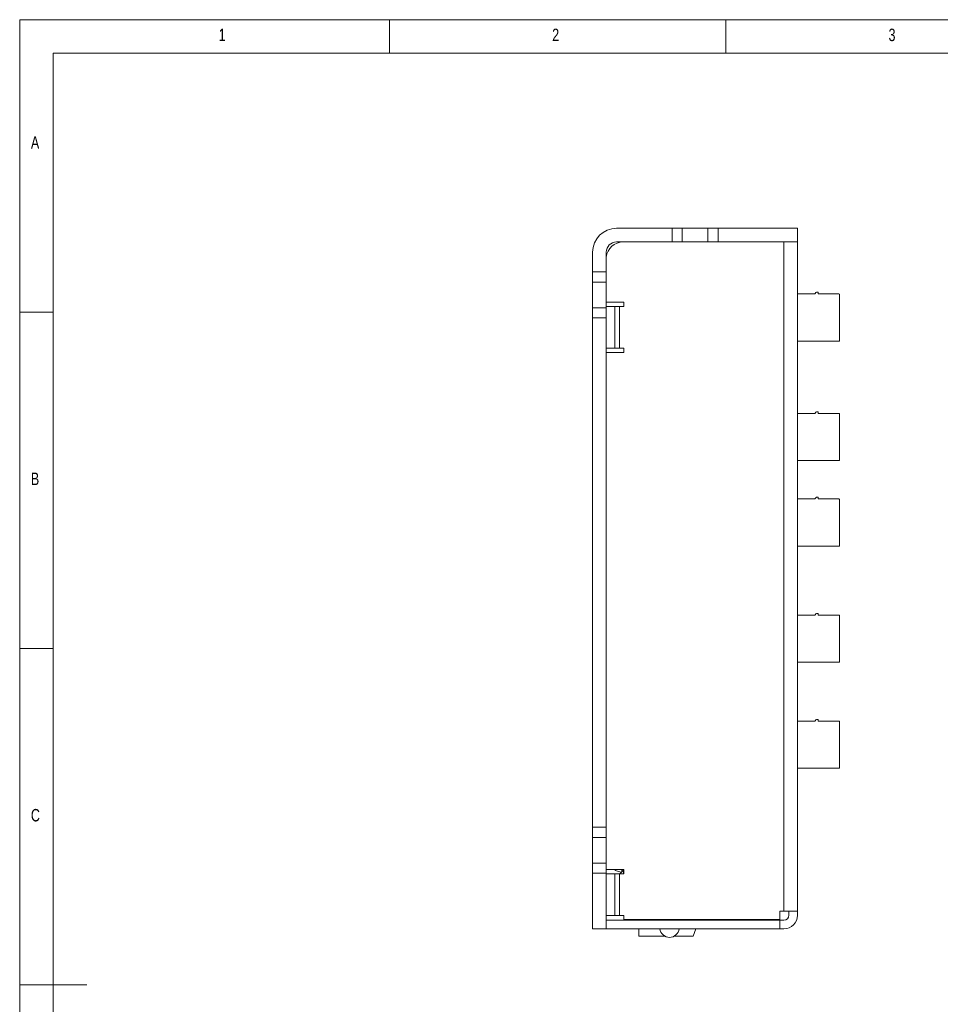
# Model space of a CAD drawing. Header units: inches. Extents: x 0.2 to 16.3, y 0.2 to 11.5.
# Tile 38 of 73: x 0.2 to 5.6, y 5.7 to 11.5. Entities that reach past the tile are written whole.
import ezdxf

# ---------------------------------------------------------------- set-up
doc = ezdxf.new("R2010")
doc.units = ezdxf.units.IN
doc.header["$MEASUREMENT"] = 0
doc.styles.add('SLDTEXTSTYLE0', font='TXT', dxfattribs={"width": 0.75})

msp = doc.modelspace()

# ---------------------------------------------------------------- linework, layer by layer
at = {"color": 7, "linetype": 'Continuous', "lineweight": 0}
for p, q in [((16.3386, 11.4961), (0.1969, 11.4961)), ((0.1969, 11.4961), (0.1969, 0.1969)), ((2.3622, 11.2992), (2.3622, 11.4961)), ((4.3307, 11.4961), (4.3307, 11.2992)), ((16.1417, 11.2992), (0.3937, 11.2992)), ((0.3937, 11.2992), (0.3937, 0.3937)), ((0.3937, 9.7835), (0.1969, 9.7835)), ((0.1969, 7.815), (0.3937, 7.815)), ((0.1969, 5.8465), (0.5906, 5.8465))]:
    msp.add_line(p, q, dxfattribs=at)
at = {"color": 7, "linetype": 'Continuous', "lineweight": 15}
for p, q in [((4.0151, 10.2753), (3.6901, 10.2753)), ((4.0151, 10.2753), (4.0151, 10.1953)), ((4.0751, 10.2753), (4.0151, 10.2753)), ((4.0751, 10.2753), (4.0751, 10.1953)), ((4.2251, 10.2753), (4.0751, 10.2753)), ((4.2251, 10.2753), (4.2251, 10.1953)), ((4.2851, 10.2753), (4.2251, 10.2753)), ((4.2851, 10.2753), (4.2851, 10.1953)), ((4.7501, 10.2753), (4.2851, 10.2753)), ((4.7501, 10.2753), (4.7501, 10.1953)), ((4.0151, 10.1953), (3.6901, 10.1953)), ((4.0751, 10.1953), (4.0151, 10.1953)), ((4.2251, 10.1953), (4.0751, 10.1953)), ((4.2851, 10.1953), (4.2251, 10.1953)), ((4.7501, 10.1953), (4.2851, 10.1953)), ((4.6704, 6.2793), (4.6704, 10.1953)), ((4.7494, 10.1953), (4.7494, 6.2793)), ((3.5501, 10.1353), (3.5501, 10.0203)), ((3.6301, 10.1353), (3.6301, 10.0203)), ((3.6301, 10.0203), (3.5501, 10.0203)), ((3.5501, 10.0203), (3.5501, 9.9603)), ((3.6301, 10.0203), (3.6301, 9.9603)), ((3.6301, 9.9603), (3.5501, 9.9603)), ((3.5501, 9.9603), (3.5501, 9.8103)), ((3.6301, 9.9603), (3.6301, 9.8103)), ((4.7494, 9.8909), (4.8537, 9.8909)), ((4.8537, 9.8909), (4.8537, 9.8929)), ((4.8616, 9.9008), (4.8695, 9.9008)), ((4.8695, 9.8909), (4.8695, 9.9008)), ((3.6301, 9.8103), (3.5501, 9.8103)), ((3.5501, 9.8103), (3.5501, 9.7503)), ((3.7334, 9.8428), (3.6301, 9.8428)), ((3.6301, 9.8178), (3.6794, 9.8178)), ((3.6301, 9.8103), (3.6301, 9.7503)), ((3.6794, 9.8178), (3.6794, 9.5728)), ((3.6794, 9.8178), (3.7084, 9.8178)), ((3.7084, 9.8178), (3.7334, 9.8178)), ((3.7084, 9.5728), (3.7084, 9.8178)), ((3.7334, 9.8178), (3.7334, 9.8428)), ((3.5501, 9.7503), (3.6301, 9.7503)), ((3.5501, 9.7503), (3.5501, 6.7703)), ((3.6301, 9.7503), (3.6301, 6.7703)), ((3.6794, 9.5728), (3.6301, 9.5728)), ((3.7084, 9.5728), (3.6794, 9.5728)), ((3.7334, 9.5728), (3.7084, 9.5728)), ((3.7334, 9.5478), (3.7334, 9.5728)), ((4.9954, 9.6153), (4.7494, 9.6153)), ((3.6301, 9.5478), (3.7334, 9.5478)), ((4.7494, 9.1909), (4.8537, 9.1909)), ((4.8537, 9.1909), (4.8537, 9.1929)), ((4.8616, 9.2008), (4.8695, 9.2008)), ((4.8695, 9.1909), (4.8695, 9.2008)), ((4.8695, 9.1909), (4.9915, 9.1909)), ((4.9954, 8.9153), (4.9954, 9.187)), ((4.9954, 8.9153), (4.7494, 8.9153)), ((4.7494, 8.6909), (4.8537, 8.6909)), ((4.8537, 8.6909), (4.8537, 8.6929)), ((4.8616, 8.7008), (4.8695, 8.7008)), ((4.8695, 8.6909), (4.8695, 8.7008)), ((4.8695, 8.6909), (4.9915, 8.6909)), ((4.9954, 8.4153), (4.9954, 8.687)), ((4.9954, 8.4153), (4.7494, 8.4153)), ((4.7494, 8.0109), (4.8537, 8.0109)), ((4.8537, 8.0109), (4.8537, 8.0129)), ((4.8616, 8.0208), (4.8695, 8.0208)), ((4.8695, 8.0109), (4.8695, 8.0208)), ((4.8695, 8.0109), (4.9915, 8.0109)), ((4.9954, 7.7353), (4.9954, 8.007)), ((4.9954, 7.7353), (4.7494, 7.7353)), ((4.7494, 7.3909), (4.8537, 7.3909)), ((4.8537, 7.3909), (4.8537, 7.3929)), ((4.8616, 7.4008), (4.8695, 7.4008)), ((4.8695, 7.3909), (4.8695, 7.4008)), ((4.8695, 7.3909), (4.9915, 7.3909)), ((4.9954, 7.1153), (4.9954, 7.387)), ((4.9954, 7.1153), (4.7494, 7.1153)), ((3.6301, 6.7703), (3.5501, 6.7703)), ((3.5501, 6.7703), (3.5501, 6.7103)), ((3.6301, 6.7703), (3.6301, 6.7103)), ((3.6301, 6.7103), (3.5501, 6.7103)), ((3.5501, 6.7103), (3.5501, 6.5603)), ((3.6301, 6.7103), (3.6301, 6.5603)), ((3.6301, 6.5603), (3.5501, 6.5603)), ((3.5501, 6.5603), (3.5501, 6.5003)), ((3.6301, 6.5603), (3.6301, 6.5003)), ((3.7334, 6.5228), (3.6301, 6.5228)), ((3.6823, 6.5162), (3.6823, 6.5228)), ((3.7181, 6.5066), (3.6823, 6.5162)), ((3.7217, 6.5228), (3.7217, 6.5102)), ((3.7301, 6.5186), (3.7301, 6.4978)), ((3.7334, 6.4978), (3.7334, 6.5228)), ((3.5501, 6.5003), (3.5501, 6.1753)), ((3.5501, 6.5003), (3.6301, 6.5003)), ((3.6301, 6.5003), (3.6301, 6.1753)), ((3.6301, 6.4978), (3.6794, 6.4978)), ((3.6794, 6.4978), (3.6794, 6.2528)), ((3.6794, 6.4978), (3.7084, 6.4978)), ((3.7084, 6.4978), (3.7334, 6.4978)), ((3.7084, 6.2528), (3.7084, 6.4978)), ((3.6794, 6.2528), (3.6301, 6.2528)), ((3.6301, 6.2253), (4.6454, 6.2253)), ((3.7084, 6.2528), (3.6794, 6.2528)), ((3.7334, 6.2528), (3.7084, 6.2528)), ((3.7334, 6.2289), (3.7334, 6.2528)), ((4.6454, 6.2289), (3.7334, 6.2289)), ((3.8004, 6.2289), (3.8004, 6.2253)), ((3.8201, 6.2289), (3.8201, 6.2253)), ((4.3402, 6.2253), (4.3402, 6.2289)), ((4.341, 6.2289), (4.3402, 6.2253)), ((4.6704, 6.2793), (4.6454, 6.2793)), ((4.6454, 6.2793), (4.6454, 6.2289)), ((4.6454, 6.2253), (4.6454, 6.1753)), ((4.6454, 6.2253), (4.6704, 6.2253)), ((4.7494, 6.2793), (4.6704, 6.2793)), ((4.6994, 6.2793), (4.6994, 6.2543)), ((4.7494, 6.2793), (4.7494, 6.2543)), ((3.5501, 6.1753), (3.6301, 6.1753)), ((3.6301, 6.1753), (4.6454, 6.1753)), ((3.8201, 6.1316), (3.8201, 6.1753)), ((4.1549, 6.1753), (4.139, 6.1316)), ((4.6454, 6.1753), (4.6704, 6.1753)), ((3.9744, 6.1316), (3.8201, 6.1316)), ((4.139, 6.1316), (4.0265, 6.1316))]:
    msp.add_line(p, q, dxfattribs=at)
for centre, radius, start, end in [((3.6901, 10.1353), 0.14, 90, 180), ((3.7294, 10.0953), 0.1, 90, 173.28967), ((3.6901, 10.1353), 0.06, 90, 180), ((4.8616, 9.8929), 0.00787, 90, 180), ((4.9915, 9.887), 0.00394, 0, 90), ((4.8616, 9.1929), 0.00787, 90, 180), ((4.9915, 9.187), 0.00394, 0, 90.00001), ((4.8616, 8.6929), 0.00787, 90, 180), ((4.9915, 8.687), 0.00394, 0, 90.00001), ((4.8616, 8.0129), 0.00787, 90, 180), ((4.9915, 8.007), 0.00394, 0, 90.00001), ((4.8616, 7.3929), 0.00787, 90, 180), ((4.9915, 7.387), 0.00394, 0, 90.00001), ((4.6704, 6.2543), 0.029, 270, 360), ((4.6704, 6.2543), 0.079, 270, 360), ((4.0004, 6.1823), 0.057, 187.05413, 270), ((4.0004, 6.1823), 0.057, 270, 352.94587)]:
    msp.add_arc(centre, radius, start, end, dxfattribs=at)
for points in [[(4.8695, 9.8909), (4.9915, 9.8909)], [(4.9954, 9.6153), (4.9954, 9.887)], [(3.7301, 6.5186), (3.7094, 6.4978)]]:
    msp.add_open_spline(points, degree=1, dxfattribs=at)
msp.add_open_spline([(3.7301, 6.5186), (3.7303, 6.5187), (3.7305, 6.5189), (3.731, 6.5191), (3.7316, 6.5192), (3.7323, 6.5191), (3.7329, 6.5187), (3.7333, 6.5182), (3.7334, 6.5178), (3.7334, 6.5177)], degree=3, knots=[0, 0, 0, 0, 0.104623, 0.222575, 0.386264, 0.560885, 0.7355, 0.899192, 1, 1, 1, 1], dxfattribs=at)

# ---------------------------------------------------------------- texts
at = {"color": 7, "linetype": 'Continuous', "lineweight": 0, "char_height": 0.0729, "attachment_point": 1, "style": 'SLDTEXTSTYLE0'}
for s, insert in [('1', (1.3615, 11.4436)), ('2', (3.3136, 11.4436)), ('3', (5.2822, 11.4436)), ('A', (0.2625, 10.8137)), ('B', (0.2625, 8.8452)), ('C', (0.2625, 6.8767))]:
    msp.add_mtext(s, dxfattribs=dict(at, insert=insert))

doc.saveas('drawing.dxf')
